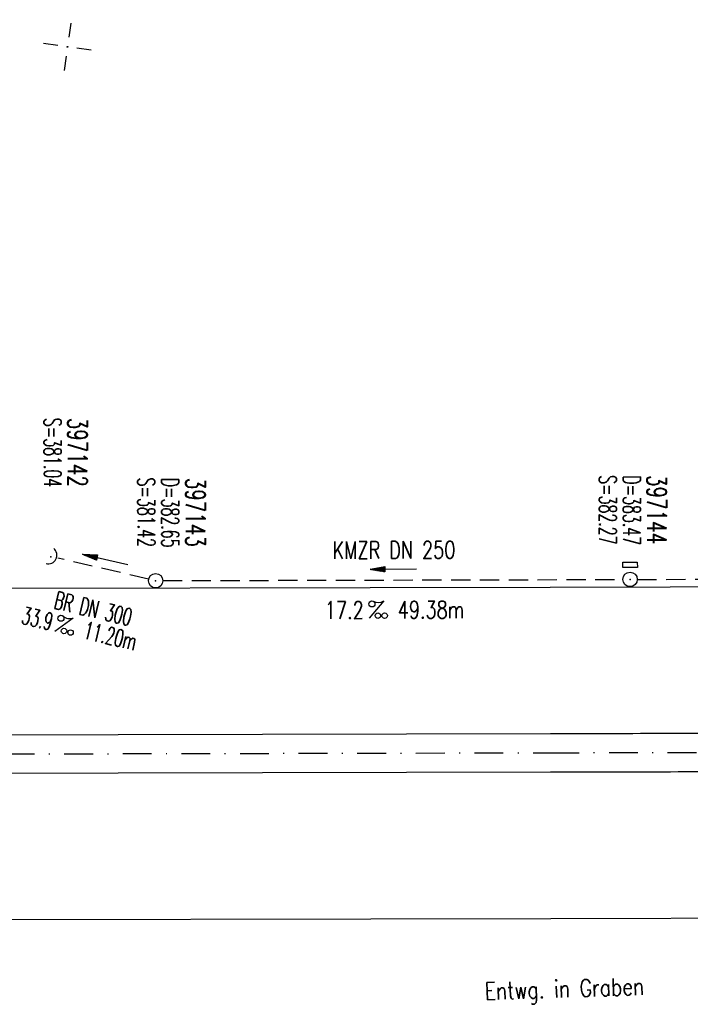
# Model space of a CAD drawing. Extents: x 0 to 1135, y 0 to 420.
# Tile 7 of 56: x 199 to 268, y 175 to 278. Entities that reach past the tile are written whole.
import ezdxf
from ezdxf.enums import TextEntityAlignment as Align

# ---------------------------------------------------------------- set-up
doc = ezdxf.new("R2010")
doc.units = 0
doc.header["$LTSCALE"] = 2
doc.header["$MEASUREMENT"] = 0
for name, pattern in [('AUSGEZOGEN', [0]), ('GESTRICH-X2', [1.5, 1, -0.5]), ('STRICHPT-X3', [3, 1.5, -0.75, 0, -0.75])]:
    doc.linetypes.add(name, pattern=pattern)
doc.layers.get('0').update_dxf_attribs({"linetype": 'AUSGEZOGEN'})
for name, color, linetype in [('ACHSE', 250, 'STRICHPT-X3'), ('FBR', 8, 'CONTINUOUS'), ('KANAL', 7, 'GESTRICH-X2'), ('NETZ', 250, 'CONTINUOUS'), ('PFEIL', 7, 'CONTINUOUS'), ('SCHACHTNR', 6, 'CONTINUOUS'), ('SCHRIFT', 7, 'CONTINUOUS'), ('SCHSYMBOL', 7, 'CONTINUOUS'), ('TEXTO', 4, 'CONTINUOUS'), ('TEXTU', 4, 'CONTINUOUS')]:
    doc.layers.add(name, color=color, linetype=linetype)
doc.styles.add('ROMANS', font='romans.shx', dxfattribs={"width": 0.8})

# ---------------------------------------------------------------- blocks, each defined once
blk = doc.blocks.new('IKR')
at = {"color": 0}
for p, q in [((0, 1), (0, 2.5)), ((-2.5, 0), (-1, 0)), ((1, 0), (2.5, 0)), ((0, -2.5), (0, -1))]:
    blk.add_line(p, q, dxfattribs=at)
blk.add_circle((0, 0), 0.05, dxfattribs=at)
blk.add_point((0, 0), dxfattribs=at)
blk = doc.blocks.new('40')
at = {"color": 0}
blk.add_arc((0.02, 0.31), 0.91, 192.5363, 347.4637, dxfattribs=at)
blk.add_point((0, 0), dxfattribs=at)
blk = doc.blocks.new('PROM')
blk.add_line((1.57, 1.82), (0.02, 0.02))
for centre, radius in [((0.32, 1.51), 0.317), ((0.94, 0.29), 0.283), ((1.64, 0.29), 0.283)]:
    blk.add_circle(centre, radius)
blk.add_arc((0.99, 2.68), 1.03, 239.1414, 303.3549)
blk = doc.blocks.new('PFEIL2')
at = {"color": 0}
for p, q in [((0.88, 0), (-2.4, -0.01)), ((0.88, -0.27), (0.88, 0.28)), ((0.88, 0.28), (2.43, 0.01)), ((0.91, 0.27), (0.88, 0.26)), ((0.97, 0.26), (0.88, 0.25)), ((1.02, 0.25), (0.88, 0.23)), ((1.07, 0.24), (0.88, 0.21)), ((1.13, 0.23), (0.88, 0.19)), ((1.18, 0.22), (0.88, 0.17)), ((1.24, 0.21), (0.88, 0.15)), ((1.29, 0.21), (0.88, 0.14)), ((1.34, 0.2), (0.88, 0.12)), ((1.4, 0.19), (0.88, 0.1)), ((1.45, 0.18), (0.88, 0.08)), ((1.51, 0.17), (0.88, 0.06)), ((1.56, 0.16), (0.88, 0.04)), ((1.61, 0.15), (0.88, 0.02)), ((1.67, 0.14), (0.88, 0.01)), ((1.72, 0.13), (0.88, -0.01)), ((1.78, 0.12), (0.88, -0.03)), ((1.83, 0.11), (0.88, -0.05)), ((1.88, 0.1), (0.88, -0.07)), ((1.94, 0.09), (0.88, -0.09)), ((2.05, 0.08), (0.88, -0.12)), ((1.99, 0.08), (0.88, -0.11)), ((2.1, 0.07), (0.88, -0.14)), ((2.15, 0.06), (0.88, -0.16)), ((2.21, 0.05), (0.88, -0.18)), ((2.26, 0.04), (0.88, -0.2)), ((2.32, 0.03), (0.88, -0.22)), ((2.37, 0.02), (0.88, -0.23)), ((2.42, 0.01), (0.88, -0.25)), ((2.43, 0.01), (0.88, -0.27))]:
    blk.add_line(p, q, dxfattribs=at)
blk = doc.blocks.new('GST')
at = {"color": 0}
blk.add_circle((0, 0), 0.75, dxfattribs=at)
blk.add_point((0, 0), dxfattribs=at)
blk = doc.blocks.new('10')
blk.add_blockref('GST', (0, 0))
blk = doc.blocks.new('13')
blk.add_lwpolyline([(0.76, 1.22), (-0.75, 1.22), (-0.75, 1.8), (0.76, 1.8)], close=True)
at = {"rotation": 180}
blk.add_blockref('GST', (0, 0), dxfattribs=at)

msp = doc.modelspace()

# ---------------------------------------------------------------- linework, layer by layer
at = {"layer": 'ACHSE'}
msp.add_lwpolyline([(108.77, 201.24), (178.85, 201.4), (253.85, 201.56), (278.85, 201.62), (303.85, 201.68), (328.85, 201.74), (353.85, 201.79), (360.18, 201.8), (378.85, 201.88), (403.85, 202.1), (428.85, 202.45), (453.85, 202.92), (478.84, 203.53), (503.83, 204.26), (528.81, 205.13), (553.79, 206.12), (578.77, 207.24)], dxfattribs=at)
at = {"layer": 'FBR'}
for points in [[(137.49, 218.55), (178.82, 218.65), (253.82, 218.81), (278.81, 218.87), (303.82, 218.93), (328.82, 218.99), (353.81, 219.04), (360.13, 219.05), (378.74, 219.13), (403.66, 219.35), (428.57, 219.69), (443.1, 219.97)], [(137.7, 184.05), (178.89, 184.15), (253.89, 184.31), (278.89, 184.37), (303.89, 184.43), (328.89, 184.49), (353.89, 184.54), (360.23, 184.55), (378.97, 184.63), (404.05, 184.85), (429.13, 185.2), (443.41, 185.47)]]:
    msp.add_lwpolyline(points, dxfattribs=at)
for points in [[(129.72, 203.28), (178.85, 203.4), (253.85, 203.56, 0.00002), (266.35, 203.59, -0.00002), (278.85, 203.62, -0.000003), (291.35, 203.65, 0.000003), (303.85, 203.68), (328.85, 203.74), (353.85, 203.79, -0.000192), (357.01, 203.8, 0.000032), (360.17, 203.8, 0.000557), (366.48, 203.82, 0.000285), (378.84, 203.88, 0.000854), (389.14, 203.95, 0.000599), (403.83, 204.1, 0.000687), (416.03, 204.25, 0.000655), (428.82, 204.45, 0.000651), (441.19, 204.67, 0.000494), (450.96, 204.86, 0.000639)], [(129.7, 199.28), (178.86, 199.4), (253.86, 199.56, 0.00002), (266.36, 199.59, -0.00002), (278.86, 199.62, -0.000003), (291.36, 199.65, 0.000003), (303.86, 199.68), (328.86, 199.74), (353.86, 199.79, -0.000192), (357.02, 199.8, 0.000032), (360.19, 199.8, 0.000557), (366.5, 199.82, 0.000285), (378.87, 199.88, 0.000854), (389.17, 199.95, 0.000599), (403.88, 200.1, 0.000687), (416.08, 200.25, 0.000655), (428.88, 200.45, 0.000651), (441.26, 200.67, 0.000495), (451.06, 200.86, 0.000639)]]:
    msp.add_lwpolyline(points, format="xyb", dxfattribs=at)
at = {"layer": 'KANAL'}
for p, q in [((212.02, 219.63), (202.58, 221.82)), ((213.52, 219.48), (261.38, 219.6)), ((262.9, 219.61), (311.54, 219.66))]:
    msp.add_line(p, q, dxfattribs=at)

# ---------------------------------------------------------------- block references
at = {"layer": 'NETZ', "rotation": 171.9288}
msp.add_blockref('IKR', (203.59, 275.05), dxfattribs=at)
at = {"layer": 'PFEIL'}
for p, rotation in [((207.53, 221.7), 167.0983041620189), ((237.51, 220.68), 180.157404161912)]:
    msp.add_blockref('PFEIL2', p, dxfattribs=dict(at, rotation=rotation))
at = {"layer": 'SCHSYMBOL'}
for name, p, rotation in [('40', (201.85, 221.97), 63.31658997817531), ('13', (262.14, 219.61), 0.1294041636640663), ('10', (212.77, 219.47), 0.1294041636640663)]:
    msp.add_blockref(name, p, dxfattribs=dict(at, rotation=rotation))
at = {"layer": 'TEXTU'}
for p, rotation in [((234.96, 215.54), 0.1574041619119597), ((202.25, 214.17), 346.5961413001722)]:
    msp.add_blockref('PROM', p, dxfattribs=dict(at, rotation=rotation))

# ---------------------------------------------------------------- texts
at = {"layer": 'SCHACHTNR', "style": 'ROMANS'}
for s, height, width, p in [('S=381.04', 1.8, 0.6, (201.14, 236.43)), ('397142', 2, 0.7, (203.63, 236.43)), ('S=381.42', 1.8, 0.6, (210.89, 230.2)), ('D=382.65', 1.8, 0.6, (213.38, 230.19)), ('397143', 2, 0.7, (215.91, 230.18)), ('S=382.27', 1.8, 0.6, (258.92, 230.46)), ('D=383.47', 1.8, 0.6, (261.41, 230.45)), ('397144', 2, 0.7, (263.91, 230.47))]:
    msp.add_text(s, height=height, rotation=270.1294, dxfattribs=dict(at, width=width)).set_placement(p)
at = {"layer": 'SCHRIFT', "style": 'ROMANS', "width": 0.8}
msp.add_text('Entwg. in Graben', height=1.8, rotation=1.825, dxfattribs=at).set_placement((247.04, 175.83))
at = {"layer": 'TEXTO', "style": 'ROMANS'}
for s, rotation, width, p in [('KMZR DN 250', 0.1574, 0.75, (237.57, 221.77)), ('BR DN 300', 346.5961, 0.6, (206.07, 215.68))]:
    msp.add_text(s, height=1.8, rotation=rotation, dxfattribs=dict(at, width=width)).set_placement(p, align=Align.CENTER)
at = {"layer": 'TEXTU', "style": 'ROMANS'}
for s, rotation, width, p in [('17.2', 0.1574, 0.75, (230.38, 215.51)), ('49.38m', 0.1574, 0.75, (237.96, 215.54)), ('33.9', 346.5961, 0.6, (198.69, 215.03)), ('11.20m', 346.5961, 0.6, (205.16, 213.49))]:
    msp.add_text(s, height=1.8, rotation=rotation, dxfattribs=dict(at, width=width)).set_placement(p)

doc.saveas('drawing.dxf')
